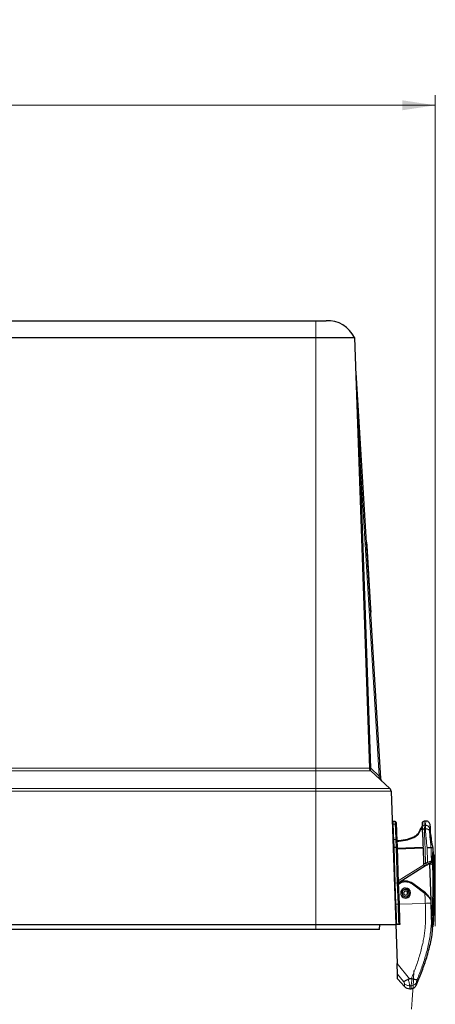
# Model space of a CAD drawing. Header units: millimetres. Extents: x 0 to 4205, y 0 to 2970.
# Tile 50 of 87: x 3232 to 3440, y 689 to 1182. Entities that reach past the tile are written whole.
import ezdxf

# ---------------------------------------------------------------- set-up
doc = ezdxf.new("R2010")
doc.units = ezdxf.units.MM
doc.header["$LTSCALE"] = 5
doc.linetypes.add('PHANTOM', pattern=[12.7, 6.35, -1.27, 1.27, -1.27, 1.27, -1.27])
doc.styles.add('SLDTEXTSTYLE0', font='TXT', dxfattribs={"width": 0.605})
doc.dimstyles.new('SLDDIMSTYLE0', dxfattribs={"dimtxt": 12.841593, "dimasz": 16.5, "dimexe": 0, "dimexo": 0.0625, "dimgap": 3.210398, "dimtad": 1, "dimdec": 0, "dimrnd": 1e-09, "dimzin": 12, "dimdsep": 46, "dimtxsty": 'SLDTEXTSTYLE0', "dimsah": 1, "dimcen": 0.09, "dimadec": 0, "dimazin": 3, "dimtfac": 1, "dimtdec": 1, "dimtofl": 0, "dimtmove": 0, "dimatfit": 3, "dimfxl": 0, "dimfrac": 2, "dimtolj": 1, "dimtzin": 12, "dimarcsym": 0})
doc.dimstyles.new('SLDDIMSTYLE6', dxfattribs={"dimtxt": 12.841593, "dimasz": 16.5, "dimexe": 0, "dimexo": 0.0625, "dimgap": 3.210398, "dimtad": 1, "dimdec": 0, "dimrnd": 1e-09, "dimzin": 12, "dimdsep": 46, "dimtxsty": 'SLDTEXTSTYLE0', "dimsah": 1, "dimcen": 0, "dimadec": 0, "dimazin": 3, "dimtfac": 1, "dimtdec": 1, "dimtofl": 0, "dimtmove": 0, "dimatfit": 3, "dimfxl": 0, "dimfrac": 2, "dimtolj": 1, "dimtzin": 12, "dimarcsym": 0})

# ---------------------------------------------------------------- blocks, each defined once
blk = doc.blocks.new('_D_15')
at = {"color": 7, "linetype": 'Continuous', "lineweight": 0}
for p, q in [((2976.39, 1162.14), (2971.98, 1162.14)), ((2971.98, 1162.14), (2971.98, 1142.42)), ((3010.69, 1162.14), (3015.1, 1162.14)), ((3015.1, 1162.14), (3015.1, 1142.42)), ((2535.96, 283.51), (2535.96, 1144.48)), ((2971.98, 1142.42), (2976.39, 1142.42)), ((3015.1, 1142.42), (3010.69, 1142.42)), ((3440.2, 759.22), (3440.2, 1144.48)), ((2535.96, 1139.48), (3440.2, 1139.48))]:
    blk.add_line(p, q, dxfattribs=at)
at = {"color": 7, "linetype": 'Continuous', "lineweight": 18}
for points in [[(2535.96, 1139.48), (2552.46, 1136.98), (2552.46, 1141.98)], [(3440.2, 1139.48), (3423.7, 1141.98), (3423.7, 1136.98)]]:
    blk.add_solid(points, dxfattribs=at)
at = {"color": 7, "linetype": 'Continuous', "lineweight": 18, "char_height": 13.229, "attachment_point": 1, "style": 'SLDTEXTSTYLE0'}
for s, insert in [('904', (2978.84, 1182.13)), ('35,6', (2976.39, 1159.47))]:
    blk.add_mtext(s, dxfattribs=dict(at, insert=insert))
blk = doc.blocks.new('_D_16')
at = {"color": 7, "linetype": 'Continuous', "lineweight": 0}
for p, q in [((3332.92, 413.27), (2872.46, 727.32)), ((3217.97, 519.07), (3206.86, 502.77)), ((3221.62, 516.58), (3217.97, 519.07)), ((3206.86, 502.77), (3210.51, 500.29)), ((3253.6, 494.77), (3242.48, 478.48)), ((3249.95, 497.26), (3253.6, 494.77)), ((3242.48, 478.48), (3238.84, 480.96))]:
    blk.add_line(p, q, dxfattribs=at)
at = {"color": 7, "linetype": 'Continuous', "lineweight": 18}
blk.add_solid([(3332.92, 413.27), (3320.7, 424.63), (3317.88, 420.5)], dxfattribs=at)
at = {"color": 7, "linetype": 'Continuous', "lineweight": 18, "char_height": 13.229, "attachment_point": 1, "rotation": 325.7045, "style": 'SLDTEXTSTYLE0'}
for s, insert in [('R557', (3229.64, 535.31)), ('21,9', (3220.11, 514.38))]:
    blk.add_mtext(s, dxfattribs=dict(at, insert=insert))

msp = doc.modelspace()

# ---------------------------------------------------------------- linework, layer by layer
at = {"color": 7, "linetype": 'Continuous', "lineweight": 25}
for p, q in [((3150.4, 1031.56), (3380.43, 1031.56)), ((3150.4, 1023.06), (3380.43, 1023.06)), ((3399.75, 1023.06), (3407.28, 807.38)), ((3400.36, 1005.53), (3412.8, 802.19)), ((3401.43, 975.01), (3401.59, 972.36)), ((3401.59, 972.36), (3401.52, 972.36)), ((3405.55, 920.75), (3405.76, 920.54)), ((3405.66, 918.89), (3405.87, 918.7)), ((3405.76, 920.54), (3405.87, 918.7)), ((3405.87, 918.7), (3407.79, 887.4)), ((3407.6, 887.19), (3407.79, 887.4)), ((3407.71, 885.33), (3407.9, 885.56)), ((3407.79, 887.4), (3407.9, 885.56)), ((3417.42, 797.13), (3407.91, 805.99)), ((3418.05, 795.73), (3420.38, 729.06)), ((3420.11, 780.59), (3419.06, 780.59)), ((3435.52, 780.81), (3434.6, 780.78)), ((3432.64, 776.52), (3431.61, 774.62)), ((3432.64, 776.52), (3433.11, 777.28)), ((3432.91, 777.06), (3432.65, 776.61)), ((3433.09, 776.72), (3433.08, 776.72)), ((3433.09, 776.72), (3433.74, 776.74)), ((3433.11, 777.28), (3433.68, 778.28)), ((3433.64, 778.2), (3433.2, 777.51)), ((3433.7, 777.74), (3433.74, 776.74)), ((3437.76, 777.54), (3437.56, 779.16)), ((3420.9, 771.53), (3421.04, 767.53)), ((3420.92, 770.87), (3420.91, 771.19)), ((3423.93, 771.07), (3420.92, 770.96)), ((3421.9, 770.93), (3420.92, 770.9)), ((3425.2, 771.41), (3421.9, 770.93)), ((3420.56, 767.55), (3419.52, 767.51)), ((3421.04, 767.53), (3421.66, 749.82)), ((3434.07, 767.23), (3421.07, 766.77)), ((3438.97, 765.33), (3439.12, 765.33)), ((3439.09, 767.3), (3439.01, 767.87)), ((3439.14, 765.34), (3439.06, 767.51)), ((3439.36, 764.26), (3439.27, 765.56)), ((3438.64, 760.74), (3438.67, 761)), ((3439.96, 756.24), (3439.71, 763.23)), ((3435.87, 758.66), (3421.66, 749.78)), ((3437.35, 759.27), (3437.98, 741.25)), ((3440.2, 749.24), (3439.96, 756.24)), ((3440.03, 749.64), (3440.08, 752.81)), ((3421.66, 749.82), (3422.03, 739.16)), ((3421.67, 749.79), (3421.68, 749.5)), ((3435.25, 744.83), (3428.94, 749.56)), ((3435.25, 744.83), (3435.6, 744.57)), ((3438.13, 740.92), (3438.11, 740.95)), ((3438.19, 739.69), (3438.15, 740.81)), ((3420.04, 739.07), (3421.08, 709.39)), ((3438.36, 733.5), (3438.18, 739.7)), ((3380.39, 726.56), (2920.41, 726.56)), ((3221.11, 729.06), (3380.43, 729.06)), ((3412.32, 726.56), (3380.39, 726.56)), ((3412.32, 726.56), (3412.41, 729.06)), ((3421.9, 729.06), (3420.87, 729.06)), ((3438.71, 727.75), (3438.73, 727.75)), ((3438.87, 726.89), (3438.91, 726.71)), ((3438.9, 726.89), (3438.9, 726.89)), ((3421.35, 701.59), (3424.78, 697.91)), ((3421.35, 701.59), (3424.78, 697.91)), ((3428.22, 701.78), (3427.25, 701.74)), ((3428.22, 701.78), (3428.55, 701.73)), ((3427.46, 696.8), (3428.19, 696.83))]:
    msp.add_line(p, q, dxfattribs=at)
at = {"color": 8, "linetype": 'Continuous', "lineweight": 18}
for p, q in [((3380.43, 1031.56), (3380.43, 1023.06)), ((3380.43, 1023.06), (3380.43, 807.38)), ((3402.5, 961.04), (3400.36, 1005.53)), ((3402.5, 961.04), (3407.86, 807.37)), ((3412.14, 803.38), (3402.5, 961.04)), ((3226.44, 807.38), (3380.43, 807.38)), ((3380.43, 805.99), (3226.44, 805.99)), ((3380.43, 797.13), (3380.43, 805.99)), ((3407.86, 807.37), (3412.14, 803.38)), ((3412.8, 802.19), (3412.14, 803.38)), ((3380.43, 795.73), (3220.65, 795.73)), ((3220.94, 797.13), (3380.43, 797.13)), ((3380.43, 795.73), (3380.43, 729.06)), ((3434.6, 780.78), (3434.67, 778.72)), ((3420.15, 779.33), (3419.11, 779.33)), ((3433.09, 776.72), (3432.02, 774.6)), ((3433.56, 777.62), (3433.08, 776.72)), ((3433.56, 777.62), (3433.63, 777.74)), ((3433.63, 777.74), (3433.68, 778.28)), ((3433.63, 777.74), (3433.7, 777.74)), ((3435.24, 778.74), (3434.67, 778.72)), ((3434.67, 778.72), (3434.73, 776.89)), ((3434.73, 776.89), (3435.26, 776.91)), ((3420.42, 771.58), (3419.38, 771.55)), ((3419.38, 771.55), (3419.52, 767.51)), ((3420.56, 767.55), (3420.42, 771.58)), ((3421.91, 770.52), (3420.94, 770.48)), ((3421.91, 770.52), (3421.9, 770.93)), ((3425.33, 771.02), (3421.91, 770.52)), ((3419.52, 767.51), (3420.14, 749.77)), ((3421.18, 749.8), (3420.56, 767.55)), ((3421.05, 767.25), (3434.05, 767.7)), ((3436.1, 767.44), (3436.25, 760.17)), ((3438.64, 760.74), (3438.65, 760.4)), ((3438.65, 760.4), (3438.71, 759.31)), ((3434.49, 758.98), (3421.62, 750.93)), ((3438.71, 759.31), (3437.35, 759.27)), ((3439.96, 756.24), (3439.46, 756.22)), ((3421.18, 749.8), (3420.14, 749.77)), ((3420.14, 749.77), (3420.51, 739.11)), ((3421.55, 739.15), (3421.18, 749.8)), ((3428.7, 749.24), (3428.94, 749.56)), ((3435.01, 744.51), (3428.7, 749.24)), ((3423.53, 744.69), (3424.35, 744.72)), ((3427.16, 744.82), (3426.35, 744.79)), ((3435.38, 744.27), (3435.01, 744.51)), ((3438.11, 740.88), (3438.15, 739.7)), ((3438.18, 739.7), (3438.15, 740.8)), ((3421.55, 739.15), (3420.51, 739.11)), ((3435.18, 739.6), (3422.03, 739.14)), ((3438.18, 739.7), (3438.15, 739.7)), ((3380.39, 726.56), (3380.39, 729.06)), ((3438.91, 726.72), (3438.91, 726.72)), ((3438.91, 726.72), (3438.91, 726.72)), ((3421.08, 709.39), (3427.25, 701.74)), ((3421.27, 704.07), (3424.19, 700.48)), ((3424.73, 699.38), (3424.78, 697.91)), ((3428.13, 698.34), (3427.41, 698.32)), ((3427.41, 698.32), (3427.46, 696.8))]:
    msp.add_line(p, q, dxfattribs=at)
at = {"color": 7, "linetype": 'Continuous', "lineweight": 18}
msp.add_line((3440.2, 759.22), (3440.2, 728.17), dxfattribs=at)
at = {"color": 8, "linetype": 'Continuous', "lineweight": 18, "flags": 128}
for points in [[(3432.02, 774.6), (3431.94, 774.64), (3431.86, 774.67), (3431.79, 774.69), (3431.73, 774.7), (3431.68, 774.7), (3431.64, 774.69), (3431.62, 774.66), (3431.61, 774.62)], [(3425.33, 771.02), (3425.3, 771.11), (3425.28, 771.19), (3425.26, 771.27), (3425.24, 771.33), (3425.22, 771.38), (3425.21, 771.41), (3425.21, 771.42), (3425.2, 771.41)], [(3438.09, 767.37), (3438.1, 766.86), (3438.11, 766.31), (3438.13, 765.71), (3438.15, 764.55), (3438.16, 764.11), (3438.16, 764.06), (3438.16, 764.05), (3438.16, 764.05), (3438.16, 764.05), (3438.16, 764.05), (3438.16, 764.05), (3438.16, 764.05), (3438.16, 764.05), (3438.16, 764.05), (3438.16, 764.05), (3438.23, 760.73)], [(3420.14, 749.77), (3420.05, 749.76), (3419.96, 749.76), (3419.87, 749.76), (3419.8, 749.75), (3419.74, 749.75), (3419.7, 749.75), (3419.67, 749.75), (3419.66, 749.75)], [(3435.01, 744.51), (3435.1, 741.76), (3435.18, 739.59)], [(3421.55, 739.15), (3421.64, 739.15), (3421.73, 739.15), (3421.82, 739.16), (3421.89, 739.16), (3421.95, 739.16), (3422, 739.16), (3422.02, 739.16), (3422.03, 739.16)]]:
    msp.add_lwpolyline(points, dxfattribs=at)
at = {"color": 7, "linetype": 'Continuous', "lineweight": 25}
for centre, radius, start, end in [((3386.21, 1016.55), 15.02, 25.6686, 92.5627), ((3402.36, 1005.65), 2, 182, 183.5), ((3414.79, 802.31), 2, 183.5, 227), ((3419.07, 781.09), 0.5, 182, 270), ((3420.1, 780.09), 0.5, 2, 90), ((3434.63, 779.78), 1, 92, 182), ((3439.21, 763.22), 0.5, 2, 65.1214), ((3435.34, 759.51), 1, 182, 302), ((3425.35, 744.76), 5.99, 53.1961, 127.8489), ((3425.35, 744.76), 2.5, 92, 272), ((3425.35, 744.76), 1.82, 92, 182), ((3425.35, 744.76), 1, 92, 182), ((3425.35, 744.76), 2.5, 272, 92), ((3425.35, 744.76), 1.82, 2, 92), ((3425.35, 744.76), 1, 2, 92), ((3439.7, 749.22), 0.5, 318.1447, 2), ((3425.35, 744.76), 1.82, 182, 272), ((3425.35, 744.76), 1, 182, 272), ((3425.35, 744.76), 1, 272, 2), ((3425.35, 744.76), 1.82, 272, 2), ((3427.34, 700.3), 3.5, 223, 272)]:
    msp.add_arc(centre, radius, start, end, dxfattribs=at)
at = {"color": 8, "linetype": 'Continuous', "lineweight": 18}
for centre, radius, start, end in [((3402.3, 964.34), 3.31, 263.2931, 273.4345), ((3407.67, 810.67), 3.31, 263.2931, 273.4345), ((3408.89, 806.72), 1.21, 147.44, 216.7395), ((3413.16, 802.73), 1.21, 147.44, 216.7395), ((3419.11, 779.82), 0.497, 182.3256, 270.3529), ((3420.15, 778.83), 0.497, 2.3256, 90.3529), ((3433.16, 776.91), 0.292, 149.4378, 177.5004), ((3434.67, 777.75), 0.973, 90.3617, 180.2622), ((3419.23, 772.57), 1.03, 251.159, 278.4554), ((3420.57, 770.56), 1.03, 71.159, 98.4554), ((3425.35, 744.76), 5.59, 92, 130.8684), ((3434.79, 366.01), 384.03, 91.9595, 92.0315), ((3406.91, 1122.76), 383.89, 271.9593, 272.0313)]:
    msp.add_arc(centre, radius, start, end, dxfattribs=at)
at = {"color": 7, "linetype": 'PHANTOM', "lineweight": 18}
msp.add_arc((2872.46, 727.32), 557.36, 231.7804, 357.7981, dxfattribs=at)
at = {"color": 7, "linetype": 'Continuous', "lineweight": 25}
for centre, start_param, end_param in [((3419.54, 767.54), 3.141593, 4.677482), ((3420.54, 767.52), 0, 1.53589)]:
    msp.add_ellipse(centre, major_axis=(0.5, 0.017), ratio=0.061202, start_param=start_param, end_param=end_param, dxfattribs=at)
for points, knots in [([(3380.42, 1031.56), (3381.1, 1031.56), (3382.44, 1031.56), (3384.13, 1031.56), (3385.31, 1031.56), (3385.46, 1031.56), (3385.54, 1031.56)], [0, 0, 0, 0, 0.250834, 0.499817, 0.748645, 1, 1, 1, 1]), ([(3380.43, 1023.06), (3381.84, 1023.06), (3384.67, 1023.06), (3388.72, 1023.06), (3392.36, 1023.06), (3395.48, 1023.06), (3397.87, 1023.06), (3399.44, 1023.06), (3399.65, 1023.06), (3399.75, 1023.06)], [0, 0, 0, 0, 0.13996, 0.279956, 0.419949, 0.55939, 0.70648, 0.852645, 1, 1, 1, 1]), ([(3420.6, 780.11), (3420.6, 780.07), (3420.61, 780), (3420.62, 779.52), (3420.64, 779.08), (3420.65, 778.85)], [0, 0, 0, 0, 0.412357, 0.706179, 1, 1, 1, 1]), ([(3433.63, 779.75), (3433.63, 779.67), (3433.64, 779.53), (3433.67, 778.66), (3433.68, 778.28)], [0, 0, 0, 0, 0.559897, 1, 1, 1, 1]), ([(3437.56, 779.09), (3437.51, 779.33), (3437.39, 779.81), (3436.9, 780.38), (3436.25, 780.76), (3435.76, 780.79), (3435.51, 780.81)], [0, 0, 0, 0, 0.249988, 0.5, 0.750012, 1, 1, 1, 1]), ([(3420.65, 778.85), (3420.65, 778.64), (3420.67, 778.19), (3420.73, 776.45), (3420.81, 774.15), (3420.87, 772.38), (3420.9, 771.53)], [0, 0, 0, 0, 0.243221, 0.50366, 0.764425, 1, 1, 1, 1]), ([(3431.61, 774.62), (3431.23, 774.21), (3430.45, 773.37), (3428.22, 772.26), (3426.42, 771.75), (3425.2, 771.41)], [0, 0, 0, 0, 0.23728, 0.486026, 1, 1, 1, 1]), ([(3432.64, 776.52), (3432.64, 776.56), (3432.65, 776.61), (3432.7, 776.67), (3432.76, 776.71), (3432.83, 776.73), (3432.93, 776.74), (3433.02, 776.73), (3433.08, 776.72)], [0, 0, 0, 0, 0.238669, 0.367125, 0.498435, 0.629973, 0.759085, 1, 1, 1, 1]), ([(3432.86, 776.92), (3432.93, 777.04), (3433.05, 777.25), (3433.15, 777.43), (3433.2, 777.51)], [0, 0, 0, 0, 0.562251, 1, 1, 1, 1]), ([(3433.56, 777.62), (3433.51, 777.62), (3433.39, 777.62), (3433.25, 777.55), (3433.14, 777.43), (3433.12, 777.33), (3433.11, 777.28)], [0, 0, 0, 0, 0.241696, 0.5, 0.758304, 1, 1, 1, 1]), ([(3433.7, 777.74), (3433.7, 777.85), (3433.69, 778.03), (3433.69, 778.2), (3433.68, 778.28)], [0, 0, 0, 0, 0.559038, 1, 1, 1, 1]), ([(3433.74, 776.74), (3433.74, 776.66), (3433.74, 776.51), (3433.75, 776.35), (3433.75, 776.28)], [0, 0, 0, 0, 0.559973, 1, 1, 1, 1]), ([(3433.79, 775.28), (3433.78, 775.47), (3433.77, 775.81), (3433.76, 776.13), (3433.75, 776.28)], [0, 0, 0, 0, 0.547494, 1, 1, 1, 1]), ([(3433.79, 775.28), (3433.81, 774.7), (3433.85, 773.52), (3433.94, 770.95), (3434.01, 769), (3434.05, 767.7)], [0, 0, 0, 0, 0.248308, 0.499276, 1, 1, 1, 1]), ([(3437.79, 777.3), (3437.79, 777.35), (3437.79, 777.45), (3437.78, 777.55), (3437.77, 777.59)], [0, 0, 0, 0, 0.498509, 1, 1, 1, 1]), ([(3437.96, 773.66), (3437.92, 774.07), (3437.85, 774.91), (3437.79, 776.11), (3437.77, 777.04), (3437.77, 777.54), (3437.77, 777.53), (3437.77, 777.53)], [0, 0, 0, 0, 0.142701, 0.285627, 0.571378, 0.857566, 1, 1, 1, 1]), ([(3439.01, 767.87), (3439.02, 767.86), (3439.03, 767.82), (3438.93, 768.16), (3438.75, 768.88), (3438.53, 769.88), (3438.37, 770.74), (3438.23, 771.58), (3438.13, 772.27), (3438.03, 772.98), (3437.99, 773.43), (3437.96, 773.66)], [0, 0, 0, 0, 0.085673, 0.314459, 0.543377, 0.658083, 0.772157, 0.829226, 0.886041, 0.943017, 1, 1, 1, 1]), ([(3437.97, 773.55), (3437.97, 773.55), (3437.99, 773.58), (3437.98, 773.62), (3437.96, 773.66)], [0, 0, 0, 0, 0.017997, 1, 1, 1, 1]), ([(3437.97, 773.55), (3437.99, 773.36), (3438.04, 772.94), (3438.11, 772.4), (3438.16, 772.07), (3438.17, 771.98)], [0, 0, 0, 0, 0.370137, 0.810819, 1, 1, 1, 1]), ([(3434.07, 767.23), (3434.07, 767.32), (3434.06, 767.47), (3434.06, 767.63), (3434.05, 767.7)], [0, 0, 0, 0, 0.56, 1, 1, 1, 1]), ([(3434.07, 767.23), (3434.12, 765.78), (3434.21, 763.2), (3434.3, 760.61), (3434.34, 759.47)], [0, 0, 0, 0, 0.560012, 1, 1, 1, 1]), ([(3438.09, 767.37), (3438.03, 767.39), (3437.92, 767.43), (3437.48, 767.46), (3436.98, 767.47), (3436.53, 767.46), (3436.25, 767.45), (3436.1, 767.44)], [0, 0, 0, 0, 0.239584, 0.499313, 0.710047, 0.845198, 1, 1, 1, 1]), ([(3438.95, 767.49), (3438.98, 767.5), (3439.05, 767.51), (3438.48, 767.42), (3438.09, 767.37)], [0, 0, 0, 0, 0.3333236, 1, 1, 1, 1]), ([(3438.09, 767.37), (3438.09, 767.37), (3438.09, 767.37), (3438.09, 767.37), (3438.09, 767.37)], [0, 0, 0, 0, 0.559835, 1, 1, 1, 1]), ([(3438.82, 764.72), (3438.8, 764.52), (3438.76, 764.1), (3438.71, 763.22), (3438.68, 762.19), (3438.67, 761.4), (3438.67, 761)], [0, 0, 0, 0, 0.250383, 0.500174, 0.749436, 1, 1, 1, 1]), ([(3438.97, 765.33), (3438.94, 765.3), (3438.89, 765.25), (3438.85, 764.9), (3438.82, 764.72)], [0, 0, 0, 0, 0.498417, 1, 1, 1, 1]), ([(3439.03, 767.83), (3439.02, 767.88), (3439.01, 767.98), (3438.98, 768.09), (3438.97, 768.14)], [0, 0, 0, 0, 0.501314, 1, 1, 1, 1]), ([(3437.77, 759.84), (3437.73, 759.82), (3437.65, 759.77), (3437.38, 759.6), (3437.08, 759.42), (3436.89, 759.29), (3436.79, 759.23)], [0, 0, 0, 0, 0.278026, 0.55827, 0.779403, 1, 1, 1, 1]), ([(3437.77, 759.84), (3437.85, 759.9), (3438, 759.99), (3438.12, 760.07), (3438.18, 760.1)], [0, 0, 0, 0, 0.560142, 1, 1, 1, 1]), ([(3438.18, 760.1), (3438.29, 760.19), (3438.51, 760.36), (3438.6, 760.61), (3438.64, 760.74)], [0, 0, 0, 0, 0.499807, 1, 1, 1, 1]), ([(3439.71, 756.27), (3439.68, 756.82), (3439.64, 757.87), (3439.57, 759.37), (3439.52, 760.73), (3439.48, 761.75), (3439.46, 762.52), (3439.44, 763.13), (3439.42, 763.76), (3439.4, 764.14), (3439.4, 764.3), (3439.4, 764.26), (3439.4, 764.26)], [0, 0, 0, 0, 0.1337462, 0.2501544, 0.3726116, 0.5000926, 0.5641236, 0.6474736, 0.7501234, 0.890286, 0.9999266, 1, 1, 1, 1]), ([(3436.79, 759.23), (3436.61, 759.12), (3436.31, 758.93), (3436, 758.74), (3435.87, 758.66)], [0, 0, 0, 0, 0.564876, 1, 1, 1, 1]), ([(3440.11, 748.28), (3440.11, 748.3), (3440.1, 748.36), (3440.08, 748.81), (3440.03, 749.54), (3439.99, 750.39), (3439.95, 751.22), (3439.92, 751.82), (3439.89, 752.44), (3439.86, 752.89), (3439.84, 753.41), (3439.81, 753.94), (3439.78, 754.7), (3439.74, 755.48), (3439.72, 756), (3439.71, 756.27)], [0, 0, 0, 0, 0.1208266, 0.2489768, 0.3601142, 0.4990087, 0.5696834, 0.6287891, 0.6763208, 0.74091, 0.7494168, 0.811751, 0.874293, 0.9370426, 1, 1, 1, 1]), ([(3439.18, 728), (3439.48, 732.17), (3439.95, 738.92), (3439.99, 745.69), (3440.01, 748.28)], [0, 0, 0, 0, 0.618382, 1, 1, 1, 1]), ([(3435.38, 744.27), (3435.4, 744.29), (3435.44, 744.34), (3435.5, 744.42), (3435.56, 744.5), (3435.6, 744.56), (3435.6, 744.57), (3435.6, 744.57)], [0, 0, 0, 0, 0.146822, 0.287426, 0.548973, 0.786433, 1, 1, 1, 1]), ([(3438.08, 741.04), (3438.04, 741.11), (3437.97, 741.26), (3437.75, 741.72), (3437.32, 742.47), (3436.62, 743.49), (3435.94, 744.22), (3435.6, 744.57)], [0, 0, 0, 0, 0.0958205, 0.2139232, 0.404021, 0.7058725, 1, 1, 1, 1]), ([(3438.08, 741.04), (3438.08, 741.02), (3438.1, 740.99), (3438.11, 740.97), (3438.11, 740.95)], [0, 0, 0, 0, 0.56, 1, 1, 1, 1]), ([(3438.12, 740.95), (3438.12, 740.95), (3438.12, 740.95), (3438.11, 740.95), (3438.11, 740.95)], [0, 0, 0, 0, 0.559, 1, 1, 1, 1]), ([(3438.15, 740.8), (3438.15, 740.83), (3438.14, 740.88), (3438.12, 740.93), (3438.12, 740.95)], [0, 0, 0, 0, 0.559827, 1, 1, 1, 1]), ([(3422.03, 739.16), (3422.09, 737.56), (3422.21, 734.19), (3422.32, 730.82), (3422.38, 729.06)], [0, 0, 0, 0, 0.475464, 1, 1, 1, 1]), ([(3438.6, 728.26), (3438.56, 728.49), (3438.49, 728.96), (3438.41, 730.23), (3438.37, 731.77), (3438.36, 732.92), (3438.36, 733.5)], [0, 0, 0, 0, 0.249434, 0.499076, 0.749008, 1, 1, 1, 1]), ([(3380.43, 729.06), (3382.05, 729.06), (3385.3, 729.06), (3390.71, 729.06), (3396.52, 729.06), (3401.98, 729.06), (3406.48, 729.06), (3410.53, 729.06), (3414.28, 729.06), (3417.43, 729.06), (3419.5, 729.06), (3420.31, 729.06), (3420.37, 729.06), (3420.38, 729.06)], [0, 0, 0, 0, 0.077686, 0.155374, 0.262689, 0.370006, 0.450775, 0.53154, 0.638918, 0.746292, 0.853673, 0.96106, 1, 1, 1, 1]), ([(3420.87, 729.06), (3420.81, 729.06), (3420.7, 729.06), (3420.55, 729.06), (3420.44, 729.06), (3420.39, 729.06), (3420.38, 729.06), (3420.38, 729.06)], [0, 0, 0, 0, 0.21972, 0.439435, 0.659252, 0.879075, 1, 1, 1, 1]), ([(3422.38, 729.06), (3422.38, 729.06), (3422.37, 729.06), (3422.28, 729.06), (3422.15, 729.06), (3422.02, 729.06), (3421.93, 729.06), (3421.9, 729.06)], [0, 0, 0, 0, 0.219616, 0.439225, 0.658977, 0.878816, 1, 1, 1, 1]), ([(3430.59, 698.42), (3431.5, 700.6), (3433.31, 704.97), (3435.72, 711.65), (3437.6, 718.5), (3438.68, 723.55), (3438.84, 726.32), (3438.86, 726.72)], [0, 0, 0, 0, 0.23927, 0.478834, 0.718997, 0.959441, 1, 1, 1, 1]), ([(3438.91, 726.72), (3438.89, 726.83), (3438.85, 727.05), (3438.68, 727.86), (3438.6, 728.26)], [0, 0, 0, 0, 0.499965, 1, 1, 1, 1]), ([(3438.71, 727.75), (3438.77, 727.76), (3438.89, 727.78), (3439.05, 727.88), (3439.16, 728.04), (3439.19, 728.16), (3439.2, 728.22)], [0, 0, 0, 0, 0.249998, 0.50001, 0.75002, 1, 1, 1, 1]), ([(3438.91, 726.69), (3438.92, 726.73), (3438.92, 726.8), (3438.9, 726.87), (3438.89, 726.9)], [0, 0, 0, 0, 0.5001097, 1, 1, 1, 1]), ([(3421.27, 704.07), (3421.26, 704.2), (3421.25, 704.45), (3421.23, 705.21), (3421.17, 706.78), (3421.12, 708.35), (3421.08, 709.39)], [0, 0, 0, 0, 0.12538, 0.251284, 0.501615, 1, 1, 1, 1]), ([(3421.35, 701.59), (3421.35, 701.7), (3421.34, 701.91), (3421.29, 703.35), (3421.27, 704.07)], [0, 0, 0, 0, 0.499967, 1, 1, 1, 1]), ([(3426.62, 701.55), (3426.36, 701.37), (3425.85, 701.03), (3425.16, 700.68), (3424.58, 700.47), (3424.32, 700.48), (3424.19, 700.48)], [0, 0, 0, 0, 0.25324, 0.500334, 0.750349, 1, 1, 1, 1]), ([(3426.62, 701.55), (3426.72, 701.6), (3426.91, 701.71), (3427.14, 701.73), (3427.25, 701.74)], [0, 0, 0, 0, 0.498101, 1, 1, 1, 1]), ([(3431.17, 701.49), (3431.09, 701.44), (3430.92, 701.33), (3430.38, 701.31), (3429.58, 701.42), (3428.9, 701.62), (3428.55, 701.73)], [0, 0, 0, 0, 0.211513, 0.449617, 0.712945, 1, 1, 1, 1]), ([(3428.03, 696.82), (3428.32, 696.85), (3428.88, 696.92), (3429.65, 697.32), (3430.3, 697.9), (3430.56, 698.4), (3430.69, 698.66)], [0, 0, 0, 0, 0.249995, 0.5, 0.750004, 1, 1, 1, 1])]:
    msp.add_open_spline(points, degree=3, knots=knots, dxfattribs=at)
at = {"color": 8, "linetype": 'Continuous', "lineweight": 18}
for points, knots in [([(3380.43, 807.38), (3380.43, 807.38), (3381.65, 807.38), (3384.39, 807.38), (3388.55, 807.38), (3392.65, 807.38), (3396.31, 807.38), (3399.66, 807.38), (3402.61, 807.38), (3404.97, 807.38), (3406.51, 807.39), (3407.19, 807.39), (3407.26, 807.38), (3407.28, 807.38)], [0, 0, 0, 0, 0.000001, 0.087194, 0.19468, 0.302153, 0.401022, 0.499887, 0.614222, 0.728563, 0.836127, 0.943713, 1, 1, 1, 1]), ([(3407.91, 805.99), (3407.91, 805.99), (3407.91, 805.99), (3407.81, 805.99), (3407.13, 805.99), (3405.55, 805.99), (3403.14, 805.99), (3400.11, 805.99), (3396.68, 805.99), (3392.94, 805.99), (3388.74, 805.99), (3384.48, 805.99), (3381.68, 805.99), (3380.43, 805.99)], [0, 0, 0, 0, 0.000001, 0.056323, 0.163893, 0.271441, 0.38578, 0.500113, 0.598977, 0.697847, 0.805312, 0.912791, 1, 1, 1, 1]), ([(3380.43, 797.13), (3380.43, 797.13), (3381.57, 797.13), (3384.8, 797.13), (3390.05, 797.13), (3396.05, 797.13), (3401.66, 797.13), (3405.44, 797.13), (3408.75, 797.13), (3411.63, 797.13), (3414.59, 797.13), (3416.55, 797.13), (3417.32, 797.13), (3417.42, 797.13), (3417.42, 797.13), (3417.42, 797.13)], [0, 0, 0, 0, 0.000001, 0.059404, 0.16684, 0.274267, 0.387047, 0.499823, 0.52687, 0.634317, 0.741762, 0.849192, 0.956629, 0.999999, 1, 1, 1, 1]), ([(3418.05, 795.73), (3418.05, 795.73), (3418.05, 795.73), (3417.95, 795.73), (3417.17, 795.73), (3415.17, 795.73), (3412.16, 795.73), (3409.24, 795.73), (3405.87, 795.73), (3402.03, 795.73), (3396.32, 795.73), (3390.22, 795.73), (3384.88, 795.73), (3381.59, 795.73), (3380.43, 795.73), (3380.43, 795.73)], [0, 0, 0, 0, 0.000001, 0.043375, 0.150809, 0.258238, 0.365681, 0.473126, 0.500177, 0.612952, 0.725731, 0.833158, 0.940593, 0.999999, 1, 1, 1, 1]), ([(3419.07, 780.59), (3419.07, 780.55), (3419.07, 780.48), (3419.09, 780), (3419.1, 779.55), (3419.11, 779.33)], [0, 0, 0, 0, 0.417998, 0.709, 1, 1, 1, 1]), ([(3420.15, 779.33), (3420.14, 779.55), (3420.12, 780), (3420.11, 780.48), (3420.1, 780.55), (3420.1, 780.59)], [0, 0, 0, 0, 0.293822, 0.587642, 1, 1, 1, 1]), ([(3435.51, 780.81), (3435.5, 780.73), (3435.47, 780.55), (3435.32, 779.36), (3435.24, 778.74)], [0, 0, 0, 0, 0.48632, 1, 1, 1, 1]), ([(3419.11, 779.33), (3419.11, 779.33), (3419.12, 779.2), (3419.13, 778.65), (3419.19, 777), (3419.26, 775.01), (3419.33, 773.15), (3419.36, 772.15), (3419.38, 771.55)], [0, 0, 0, 0, 0.000005, 0.217958, 0.478169, 0.73848, 0.841143, 1, 1, 1, 1]), ([(3420.42, 771.58), (3420.42, 771.58), (3420.39, 772.48), (3420.32, 774.35), (3420.23, 776.8), (3420.18, 778.23), (3420.16, 779.02), (3420.15, 779.21), (3420.15, 779.33)], [0, 0, 0, 0, 0.000005, 0.235389, 0.495967, 0.756228, 0.851834, 1, 1, 1, 1]), ([(3432.02, 774.6), (3431.6, 774.11), (3430.77, 773.15), (3428.43, 771.92), (3426.57, 771.38), (3425.33, 771.02)], [0, 0, 0, 0, 0.253229, 0.503164, 1, 1, 1, 1]), ([(3432.64, 776.52), (3432.68, 776.6), (3432.76, 776.74), (3432.83, 776.87), (3432.86, 776.92)], [0, 0, 0, 0, 0.560026, 1, 1, 1, 1]), ([(3434.73, 776.89), (3434.77, 775.92), (3434.84, 773.95), (3435.04, 767.99), (3435.21, 763.22), (3435.34, 759.6)], [0, 0, 0, 0, 0.188177, 0.383899, 1, 1, 1, 1]), ([(3435.24, 778.74), (3435.23, 778.52), (3435.21, 778.1), (3435.25, 777.3), (3435.26, 776.91)], [0, 0, 0, 0, 0.510556, 1, 1, 1, 1]), ([(3437.27, 777.13), (3437.2, 777.37), (3437.05, 777.87), (3436.5, 778.39), (3435.87, 778.69), (3435.45, 778.72), (3435.24, 778.74)], [0, 0, 0, 0, 0.2796661, 0.5593587, 0.7796846, 1, 1, 1, 1]), ([(3435.26, 776.91), (3435.31, 776.15), (3435.39, 774.63), (3435.69, 771.37), (3435.94, 768.97), (3436.1, 767.44)], [0, 0, 0, 0, 0.270006, 0.535197, 1, 1, 1, 1]), ([(3437.27, 776.03), (3437.2, 776.17), (3437.05, 776.46), (3436.51, 776.75), (3435.89, 776.91), (3435.47, 776.91), (3435.26, 776.91)], [0, 0, 0, 0, 0.279675, 0.559375, 0.779693, 1, 1, 1, 1]), ([(3437.27, 777.13), (3437.26, 776.98), (3437.24, 776.72), (3437.26, 776.24), (3437.27, 776.03)], [0, 0, 0, 0, 0.560857, 1, 1, 1, 1]), ([(3437.56, 779.09), (3437.55, 779.01), (3437.52, 778.84), (3437.36, 777.7), (3437.27, 777.13)], [0, 0, 0, 0, 0.500017, 1, 1, 1, 1]), ([(3437.27, 776.03), (3437.32, 775.31), (3437.41, 773.87), (3437.65, 771.54), (3437.89, 769.38), (3438.02, 768.04), (3438.09, 767.37)], [0, 0, 0, 0, 0.277142, 0.555832, 0.774947, 1, 1, 1, 1]), ([(3439.12, 765.33), (3439.07, 765.31), (3438.95, 765.25), (3438.86, 764.9), (3438.82, 764.72)], [0, 0, 0, 0, 0.499145, 1, 1, 1, 1]), ([(3439.12, 765.33), (3439.09, 765.19), (3439.03, 764.9), (3439.02, 763.46), (3439.07, 761.54), (3439.16, 760.07), (3439.21, 759.34)], [0, 0, 0, 0, 0.258802, 0.510445, 0.756427, 1, 1, 1, 1]), ([(3435.34, 759.6), (3435.51, 759.7), (3435.81, 759.9), (3436.12, 760.09), (3436.25, 760.17)], [0, 0, 0, 0, 0.559891, 1, 1, 1, 1]), ([(3436.25, 760.17), (3436.48, 760.25), (3436.94, 760.39), (3437.55, 760.57), (3438.04, 760.7), (3438.16, 760.72), (3438.23, 760.73)], [0, 0, 0, 0, 0.242065, 0.486396, 0.738223, 1, 1, 1, 1]), ([(3436.25, 760.17), (3436.34, 760.04), (3436.5, 759.78), (3436.68, 759.47), (3436.78, 759.27), (3436.78, 759.25), (3436.79, 759.23)], [0, 0, 0, 0, 0.279556, 0.559157, 0.779588, 1, 1, 1, 1]), ([(3437.77, 759.84), (3437.84, 759.9), (3437.98, 760), (3438.12, 760.22), (3438.22, 760.46), (3438.22, 760.64), (3438.23, 760.73)], [0, 0, 0, 0, 0.249997, 0.5, 0.750003, 1, 1, 1, 1]), ([(3438.23, 760.73), (3438.32, 760.78), (3438.48, 760.88), (3438.61, 760.97), (3438.67, 761)], [0, 0, 0, 0, 0.560308, 1, 1, 1, 1]), ([(3434.34, 759.47), (3434.35, 759.48), (3434.38, 759.51), (3434.61, 759.55), (3434.94, 759.58), (3435.21, 759.59), (3435.34, 759.6)], [0, 0, 0, 0, 0.249985, 0.5, 0.750015, 1, 1, 1, 1]), ([(3435.34, 759.6), (3435.37, 759.54), (3435.45, 759.42), (3435.54, 759.26), (3435.64, 759.1), (3435.72, 758.96), (3435.79, 758.83), (3435.84, 758.74), (3435.87, 758.68), (3435.87, 758.67), (3435.87, 758.66)], [0, 0, 0, 0, 0.125012, 0.250009, 0.351345, 0.500008, 0.610056, 0.750035, 0.852346, 1, 1, 1, 1]), ([(3438.71, 759.31), (3438.83, 756.91), (3439.08, 752.11), (3438.98, 743.52), (3438.64, 737.34), (3438.44, 733.57)], [0, 0, 0, 0, 0.280002, 0.559891, 1, 1, 1, 1]), ([(3439.21, 759.34), (3439.19, 759.34), (3439.17, 759.34), (3439.05, 759.33), (3438.89, 759.32), (3438.77, 759.32), (3438.71, 759.31)], [0, 0, 0, 0, 0.249988, 0.5, 0.750012, 1, 1, 1, 1]), ([(3439.21, 759.34), (3439.37, 755.05), (3439.69, 746.44), (3439.19, 737.85), (3438.93, 733.54)], [0, 0, 0, 0, 0.498921, 1, 1, 1, 1]), ([(3428.7, 749.24), (3428.08, 749.61), (3426.99, 750.27), (3425.71, 750.32), (3425.15, 750.35)], [0, 0, 0, 0, 0.559708, 1, 1, 1, 1]), ([(3438.11, 740.88), (3438.06, 740.97), (3437.97, 741.15), (3437.64, 741.71), (3437.32, 742.18), (3436.85, 742.8), (3436.32, 743.42), (3435.7, 743.98), (3435.38, 744.27)], [0, 0, 0, 0, 0.1303357, 0.2571882, 0.5059627, 0.5185852, 0.7528925, 1, 1, 1, 1]), ([(3438.15, 740.8), (3438.14, 740.82), (3438.13, 740.85), (3438.11, 740.87), (3438.11, 740.88)], [0, 0, 0, 0, 0.56, 1, 1, 1, 1]), ([(3438.15, 740.8), (3438.14, 740.83), (3438.14, 740.87), (3438.13, 740.91), (3438.13, 740.92)], [0, 0, 0, 0, 0.746548, 1, 1, 1, 1]), ([(3438.15, 740.8), (3438.15, 740.8), (3438.15, 740.8), (3438.15, 740.8), (3438.15, 740.8)], [0, 0, 0, 0, 0.559237, 1, 1, 1, 1]), ([(3420.51, 739.11), (3420.57, 737.51), (3420.66, 735.04), (3420.77, 731.84), (3420.83, 730.08), (3420.86, 729.21), (3420.87, 729.06)], [0, 0, 0, 0, 0.477254, 0.738619, 0.954511, 1, 1, 1, 1]), ([(3421.9, 729.06), (3421.9, 729.21), (3421.83, 730.97), (3421.72, 734.33), (3421.61, 737.54), (3421.55, 739.15)], [0, 0, 0, 0, 0.046046, 0.523023, 1, 1, 1, 1]), ([(3435.18, 739.59), (3435.22, 738.64), (3435.3, 736.77), (3435.38, 733.97), (3435.35, 731.19), (3435.21, 728.43), (3434.96, 725.69), (3434.57, 722.95), (3433.84, 719.03), (3432.55, 713.96), (3430.55, 707.82), (3429, 703.8), (3428.22, 701.78)], [0, 0, 0, 0, 0.072813, 0.144259, 0.216221, 0.286935, 0.358007, 0.428261, 0.500614, 0.665989, 0.83185, 1, 1, 1, 1]), ([(3438.15, 739.7), (3438.24, 737.54), (3438.43, 733.17), (3438.13, 726.58), (3437.1, 720.04), (3435.49, 713.67), (3433.48, 707.5), (3431.94, 703.49), (3431.17, 701.49)], [0, 0, 0, 0, 0.165197, 0.333841, 0.502864, 0.670375, 0.835862, 1, 1, 1, 1]), ([(3438.15, 739.7), (3438.07, 739.7), (3437.9, 739.69), (3437.2, 739.67), (3436.26, 739.58), (3435.56, 739.67), (3435.19, 739.57), (3435.18, 739.58), (3435.18, 739.58), (3435.18, 739.58), (3435.18, 739.58), (3435.18, 739.58), (3435.18, 739.59)], [0, 0, 0, 0, 0.241205, 0.49881, 0.74829, 0.989973, 0.997358, 0.997421, 0.997491, 0.997665, 0.998183, 1, 1, 1, 1]), ([(3438.93, 733.54), (3438.92, 733.54), (3438.9, 733.54), (3438.78, 733.55), (3438.62, 733.56), (3438.5, 733.57), (3438.44, 733.57)], [0, 0, 0, 0, 0.249989, 0.500001, 0.750013, 1, 1, 1, 1]), ([(3438.93, 733.54), (3438.91, 733.13), (3438.87, 732.3), (3438.86, 731.19), (3438.88, 730.27), (3438.92, 729.93), (3438.94, 729.76)], [0, 0, 0, 0, 0.249766, 0.499644, 0.749725, 1, 1, 1, 1]), ([(3438.46, 729.32), (3438.53, 729.33), (3438.66, 729.35), (3438.81, 729.47), (3438.91, 729.61), (3438.93, 729.71), (3438.94, 729.76)], [0, 0, 0, 0, 0.279661, 0.55935, 0.77968, 1, 1, 1, 1]), ([(3438.46, 729.32), (3438.52, 728.94), (3438.64, 728.19), (3438.71, 727.8), (3438.71, 727.77), (3438.71, 727.76)], [0, 0, 0, 0, 0.420256, 0.817035, 1, 1, 1, 1]), ([(3438.94, 729.76), (3439.01, 729.31), (3439.16, 728.41), (3439.18, 728.28), (3439.2, 728.22)], [0, 0, 0, 0, 0.500767, 1, 1, 1, 1]), ([(3426.62, 701.55), (3426.73, 701.19), (3426.95, 700.48), (3427.19, 699.56), (3427.37, 698.79), (3427.4, 698.48), (3427.41, 698.32)], [0, 0, 0, 0, 0.247068, 0.482062, 0.743335, 1, 1, 1, 1]), ([(3428.55, 701.73), (3428.49, 701.34), (3428.37, 700.57), (3428.24, 699.6), (3428.15, 698.82), (3428.13, 698.5), (3428.13, 698.34)], [0, 0, 0, 0, 0.254507, 0.493786, 0.749453, 1, 1, 1, 1]), ([(3431.17, 701.49), (3431.06, 701.18), (3430.91, 700.71), (3430.81, 700.27), (3430.79, 700.13), (3430.78, 700.06)], [0, 0, 0, 0, 0.499217, 0.750191, 1, 1, 1, 1]), ([(3424.19, 700.48), (3424.36, 700.22), (3424.65, 699.74), (3424.71, 699.49), (3424.73, 699.38)], [0, 0, 0, 0, 0.555479, 1, 1, 1, 1]), ([(3428.13, 698.34), (3428.1, 697.91), (3428.04, 697.02), (3428.04, 696.89), (3428.03, 696.82)], [0, 0, 0, 0, 0.491365, 1, 1, 1, 1]), ([(3430.78, 700.06), (3430.63, 699.8), (3430.33, 699.27), (3429.43, 698.56), (3428.62, 698.43), (3428.13, 698.34)], [0, 0, 0, 0, 0.280756, 0.561522, 1, 1, 1, 1]), ([(3430.78, 700.06), (3430.76, 699.68), (3430.71, 698.91), (3430.69, 698.54), (3430.69, 698.66), (3430.69, 698.66)], [0, 0, 0, 0, 0.499389, 0.999913, 1, 1, 1, 1])]:
    msp.add_open_spline(points, degree=3, knots=knots, dxfattribs=at)
for points in [[(3380.43, 805.99), (3380.43, 806.09), (3380.43, 806.27), (3380.43, 806.62), (3380.43, 806.99), (3380.43, 807.25), (3380.43, 807.38)], [(3380.43, 795.73), (3380.43, 795.86), (3380.43, 796.13), (3380.43, 796.5), (3380.43, 796.84), (3380.43, 797.03), (3380.43, 797.13)], [(3433.75, 776.28), (3433.77, 776.36), (3433.79, 776.51), (3434.01, 776.71), (3434.34, 776.85), (3434.6, 776.88), (3434.73, 776.89)], [(3435.25, 744.83), (3435.24, 744.83), (3435.24, 744.82), (3435.18, 744.75), (3435.1, 744.64), (3435.04, 744.56), (3435.01, 744.51)], [(3438.08, 741.04), (3438.09, 741.01), (3438.1, 740.96), (3438.11, 740.91), (3438.11, 740.88)], [(3427.41, 698.32), (3427.16, 698.33), (3426.66, 698.34), (3425.94, 698.55), (3425.27, 698.88), (3424.91, 699.21), (3424.73, 699.38)]]:
    msp.add_open_spline(points, degree=3, dxfattribs=at)
at = {"color": 7, "linetype": 'Continuous', "lineweight": 25}
for points in [[(3407.91, 805.99), (3407.82, 806.09), (3407.64, 806.27), (3407.45, 806.62), (3407.32, 806.99), (3407.29, 807.25), (3407.28, 807.38)], [(3418.05, 795.73), (3418.04, 795.86), (3418.02, 796.13), (3417.89, 796.5), (3417.69, 796.84), (3417.51, 797.03), (3417.42, 797.13)]]:
    msp.add_open_spline(points, degree=3, dxfattribs=at)

# ---------------------------------------------------------------- dimensions: what is measured, and where the dimension line sits
at = {"color": 7, "linetype": 'Continuous', "lineweight": 18}
dim = msp.add_linear_dim(base=(3440.2, 1139.48), p1=(2535.96, 283.51), p2=(3440.2, 759.22), dimstyle='SLDDIMSTYLE0', dxfattribs=at)
dim.commit()
dim.dimension.update_dxf_attribs({"geometry": '_D_15', "text_midpoint": (2993.54, 1139.48), "dimtype": 160})
dim = msp.add_radius_dim(center=(2872.46, 727.32), mpoint=(3332.92, 413.27), dimstyle='SLDDIMSTYLE6', dxfattribs=at)
dim.commit()
dim.dimension.update_dxf_attribs({"geometry": '_D_16', "text_midpoint": (3223.49, 487.91), "dimtype": 164})

doc.saveas('drawing.dxf')
